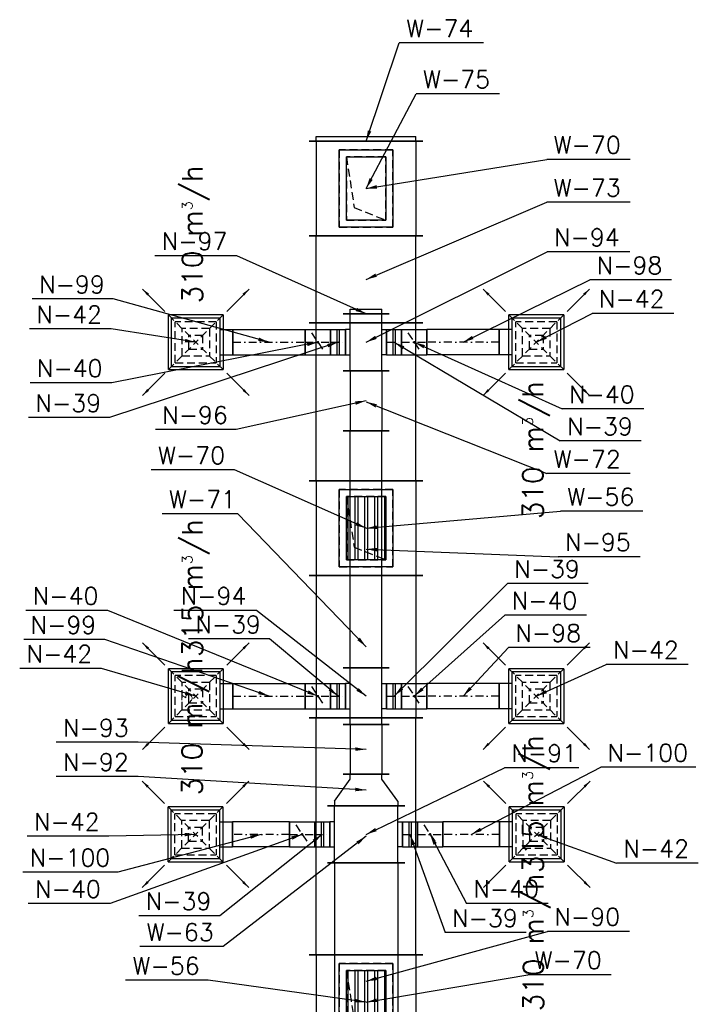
# Model space of a CAD drawing. Extents: x 109611 to 371611, y -232083 to 185490.
# Tile 7 of 24: x 281577 to 285872, y 31865 to 38098. Entities that reach past the tile are written whole.
import ezdxf

# ---------------------------------------------------------------- set-up
doc = ezdxf.new("R2010")
doc.units = 0
doc.header["$LTSCALE"] = 99.9
doc.header["$MEASUREMENT"] = 0
doc.linetypes.add('DASHDOT', pattern=[1, 0.5, -0.25, 0, -0.25])
doc.linetypes.add('DASHED', pattern=[0.75, 0.5, -0.25])
for name, color, linetype in [('FLUID-N', 7, 'Continuous'), ('FLUID-N-110-NUM', 7, 'Continuous'), ('FLUID-N-130-ARRGR', 7, 'Continuous'), ('FLUID-N-SYM', 7, 'Continuous'), ('FLUID-W', 7, 'Continuous'), ('FLUID-W-110-NUM', 7, 'Continuous')]:
    doc.layers.add(name, color=color, linetype=linetype)
doc.styles.add('FDBES', font='simplex.shx')
doc.dimstyles.new('FDBES', dxfattribs={"dimscale": 50, "dimtxt": 4, "dimasz": 2.5, "dimexe": 0.8, "dimexo": 2, "dimgap": 1, "dimtad": 1, "dimdsep": 46, "dimtxsty": 'FDBES', "dimcen": 2.5, "dimclrd": 4, "dimclre": 5, "dimadec": 0, "dimazin": 0, "dimtfac": 1, "dimtmove": 0, "dimatfit": 3, "dimfxl": 0, "dimarcsym": 0})

# ---------------------------------------------------------------- blocks, each defined once
blk = doc.blocks.new('*U165')
at = {"color": 14, "linetype": 'Continuous', "lineweight": -2}
for p, q in [((-180, -245), (-180, 245)), ((-80, 230), (80, 230)), ((180, 245), (180, -245)), ((80, -230), (-80, -230))]:
    blk.add_line(p, q, dxfattribs=at)
at = {"color": 0, "linetype": 'ByBlock', "lineweight": -2}
for p, q in [((-180, 200), (180, 200)), ((-80, 230), (-80, 200)), ((80, 200), (80, 230)), ((-180, -200), (180, -200)), ((-80, -230), (-80, -200)), ((80, -200), (80, -230))]:
    blk.add_line(p, q, dxfattribs=at)
blk = doc.blocks.new('*U166')
at = {"color": 14, "linetype": 'Continuous', "lineweight": -2}
for p, q in [((-80, -80), (-80, 80)), ((80, 80), (80, -80))]:
    blk.add_line(p, q, dxfattribs=at)
at = {"color": 0, "linetype": 'ByBlock', "lineweight": -2}
for p, q in [((-80, 80), (80, 80)), ((-80, -80), (80, -80))]:
    blk.add_line(p, q, dxfattribs=at)
at = {"color": 30, "linetype": 'DASHED'}
blk.add_line((-40, 60), (40, -60), dxfattribs=at)
at = {"color": 30, "linetype": 'Continuous'}
blk.add_lwpolyline([(-4, 0, 8, 8, 1), (4, 0, 8, 8, 1)], format="xyseb", close=True, dxfattribs=at)
at = {"layer": 'FLUID-N-SYM', "color": 2, "linetype": 'DASHDOT'}
blk.add_line((-80, 0), (80, 0), dxfattribs=at)
blk = doc.blocks.new('*U167')
at = {"color": 14, "linetype": 'Continuous', "lineweight": -2}
for p, q in [((-47.5, -80), (-47.5, 80)), ((47.5, 80), (47.5, -80))]:
    blk.add_line(p, q, dxfattribs=at)
at = {"color": 0, "linetype": 'ByBlock', "lineweight": -2}
for p, q in [((-47.5, 80), (47.5, 80)), ((-47.5, -80), (47.5, -80))]:
    blk.add_line(p, q, dxfattribs=at)
at = {"color": 30, "linetype": 'Continuous'}
for p, q in [((-7.5, 80), (-7.5, -80)), ((7.5, 80), (7.5, -80))]:
    blk.add_line(p, q, dxfattribs=at)
at = {"layer": 'FLUID-N-SYM', "color": 2, "linetype": 'DASHDOT'}
blk.add_line((-47.5, 0), (47.5, 0), dxfattribs=at)
blk = doc.blocks.new('*U168')
at = {"color": 30, "linetype": 'Continuous'}
for p, q in [((-173.5, 173.5), (173.5, 173.5)), ((-173.5, 173.5), (-173.5, -173.5)), ((173.5, -173.5), (173.5, 173.5)), ((173.5, -173.5), (-173.5, -173.5))]:
    blk.add_line(p, q, dxfattribs=at)
at = {"color": 30, "linetype": 'DASHED'}
for p, q in [((-173.5, 173.5), (0, 0)), ((-130.125, 130.125), (130.125, 130.125)), ((-130.125, 130.125), (-130.125, -130.125)), ((173.5, 173.5), (0, 0)), ((130.125, -130.125), (130.125, 130.125)), ((-86.75, 86.75), (86.75, 86.75)), ((-86.75, 86.75), (-86.75, -86.75)), ((86.75, -86.75), (86.75, 86.75)), ((-173.5, -173.5), (0, 0)), ((-43.375, 43.375), (43.375, 43.375)), ((-43.375, 43.375), (-43.375, -43.375)), ((173.5, -173.5), (0, 0)), ((43.375, -43.375), (43.375, 43.375)), ((43.375, -43.375), (-43.375, -43.375)), ((86.75, -86.75), (-86.75, -86.75)), ((130.125, -130.125), (-130.125, -130.125))]:
    blk.add_line(p, q, dxfattribs=at)
at = {"color": 0, "linetype": 'ByBlock', "lineweight": -2}
for p, q in [((-155, -155), (-155, 155)), ((155, 155), (-155, 155)), ((155, 155), (155, -155)), ((-155, -155), (155, -155)), ((-80, -155), (-80, -235)), ((80, -155), (80, -235))]:
    blk.add_line(p, q, dxfattribs=at)
at = {"color": 14, "linetype": 'Continuous', "lineweight": -2}
blk.add_line((80, -235), (-80, -235), dxfattribs=at)
blk = doc.blocks.new('*U171')
at = {"color": 30, "linetype": 'Continuous'}
for p, q in [((-173.5, 173.5), (173.5, 173.5)), ((-173.5, 173.5), (-173.5, -173.5)), ((173.5, -173.5), (173.5, 173.5)), ((173.5, -173.5), (-173.5, -173.5))]:
    blk.add_line(p, q, dxfattribs=at)
at = {"color": 30, "linetype": 'DASHED'}
for p, q in [((-173.5, 173.5), (0, 0)), ((-130.125, 130.125), (130.125, 130.125)), ((-130.125, 130.125), (-130.125, -130.125)), ((173.5, 173.5), (0, 0)), ((130.125, -130.125), (130.125, 130.125)), ((-86.75, 86.75), (86.75, 86.75)), ((-86.75, 86.75), (-86.75, -86.75)), ((86.75, -86.75), (86.75, 86.75)), ((-173.5, -173.5), (0, 0)), ((-43.375, 43.375), (43.375, 43.375)), ((-43.375, 43.375), (-43.375, -43.375)), ((173.5, -173.5), (0, 0)), ((43.375, -43.375), (43.375, 43.375)), ((43.375, -43.375), (-43.375, -43.375)), ((86.75, -86.75), (-86.75, -86.75)), ((130.125, -130.125), (-130.125, -130.125))]:
    blk.add_line(p, q, dxfattribs=at)
at = {"color": 0, "linetype": 'ByBlock', "lineweight": -2}
for p, q in [((-155, -155), (-155, 155)), ((155, 155), (-155, 155)), ((155, 155), (155, -155)), ((-155, -155), (155, -155)), ((-80, -155), (-80, -235)), ((80, -155), (80, -235))]:
    blk.add_line(p, q, dxfattribs=at)
at = {"color": 14, "linetype": 'Continuous', "lineweight": -2}
blk.add_line((80, -235), (-80, -235), dxfattribs=at)
blk = doc.blocks.new('*U170')
at = {"color": 14, "linetype": 'Continuous', "lineweight": -2}
for p, q in [((-47.5, -80), (-47.5, 80)), ((47.5, 80), (47.5, -80))]:
    blk.add_line(p, q, dxfattribs=at)
at = {"color": 0, "linetype": 'ByBlock', "lineweight": -2}
for p, q in [((-47.5, 80), (47.5, 80)), ((-47.5, -80), (47.5, -80))]:
    blk.add_line(p, q, dxfattribs=at)
at = {"color": 30, "linetype": 'Continuous'}
for p, q in [((-7.5, 80), (-7.5, -80)), ((7.5, 80), (7.5, -80))]:
    blk.add_line(p, q, dxfattribs=at)
at = {"layer": 'FLUID-N-SYM', "color": 2, "linetype": 'DASHDOT'}
blk.add_line((-47.5, 0), (47.5, 0), dxfattribs=at)
blk = doc.blocks.new('*U169')
at = {"color": 14, "linetype": 'Continuous', "lineweight": -2}
for p, q in [((-80, -80), (-80, 80)), ((80, 80), (80, -80))]:
    blk.add_line(p, q, dxfattribs=at)
at = {"color": 0, "linetype": 'ByBlock', "lineweight": -2}
for p, q in [((-80, 80), (80, 80)), ((-80, -80), (80, -80))]:
    blk.add_line(p, q, dxfattribs=at)
at = {"color": 30, "linetype": 'DASHED'}
blk.add_line((-40, 60), (40, -60), dxfattribs=at)
at = {"color": 30, "linetype": 'Continuous'}
blk.add_lwpolyline([(-4, 0, 8, 8, 1), (4, 0, 8, 8, 1)], format="xyseb", close=True, dxfattribs=at)
at = {"layer": 'FLUID-N-SYM', "color": 2, "linetype": 'DASHDOT'}
blk.add_line((-80, 0), (80, 0), dxfattribs=at)
blk = doc.blocks.new('*U172')
at = {"color": 14, "linetype": 'Continuous', "lineweight": -2}
for p, q in [((-180, -145), (-180, 145)), ((-80, 130), (80, 130)), ((180, 145), (180, -145)), ((80, -130), (-80, -130))]:
    blk.add_line(p, q, dxfattribs=at)
at = {"color": 0, "linetype": 'ByBlock', "lineweight": -2}
for p, q in [((-80, 130), (-80, 100)), ((80, 100), (80, 130)), ((-180, 100), (180, 100)), ((-180, -100), (180, -100)), ((-80, -130), (-80, -100)), ((80, -100), (80, -130))]:
    blk.add_line(p, q, dxfattribs=at)
blk = doc.blocks.new('*U173')
at = {"color": 14, "linetype": 'Continuous', "lineweight": -2}
for p, q in [((-80, -80), (-80, 80)), ((80, 80), (80, -80))]:
    blk.add_line(p, q, dxfattribs=at)
at = {"color": 0, "linetype": 'ByBlock', "lineweight": -2}
for p, q in [((-80, 80), (80, 80)), ((-80, -80), (80, -80))]:
    blk.add_line(p, q, dxfattribs=at)
at = {"color": 30, "linetype": 'DASHED'}
blk.add_line((-40, 60), (40, -60), dxfattribs=at)
at = {"color": 30, "linetype": 'Continuous'}
blk.add_lwpolyline([(-4, 0, 8, 8, 1), (4, 0, 8, 8, 1)], format="xyseb", close=True, dxfattribs=at)
at = {"layer": 'FLUID-N-SYM', "color": 2, "linetype": 'DASHDOT'}
blk.add_line((-80, 0), (80, 0), dxfattribs=at)
blk = doc.blocks.new('*U174')
at = {"color": 14, "linetype": 'Continuous', "lineweight": -2}
for p, q in [((-47.5, -80), (-47.5, 80)), ((47.5, 80), (47.5, -80))]:
    blk.add_line(p, q, dxfattribs=at)
at = {"color": 0, "linetype": 'ByBlock', "lineweight": -2}
for p, q in [((-47.5, 80), (47.5, 80)), ((-47.5, -80), (47.5, -80))]:
    blk.add_line(p, q, dxfattribs=at)
at = {"color": 30, "linetype": 'Continuous'}
for p, q in [((-7.5, 80), (-7.5, -80)), ((7.5, 80), (7.5, -80))]:
    blk.add_line(p, q, dxfattribs=at)
at = {"layer": 'FLUID-N-SYM', "color": 2, "linetype": 'DASHDOT'}
blk.add_line((-47.5, 0), (47.5, 0), dxfattribs=at)
blk = doc.blocks.new('*U175')
at = {"color": 30, "linetype": 'Continuous'}
for p, q in [((-173.5, 173.5), (173.5, 173.5)), ((-173.5, 173.5), (-173.5, -173.5)), ((173.5, -173.5), (173.5, 173.5)), ((173.5, -173.5), (-173.5, -173.5))]:
    blk.add_line(p, q, dxfattribs=at)
at = {"color": 30, "linetype": 'DASHED'}
for p, q in [((-173.5, 173.5), (0, 0)), ((-130.125, 130.125), (130.125, 130.125)), ((-130.125, 130.125), (-130.125, -130.125)), ((173.5, 173.5), (0, 0)), ((130.125, -130.125), (130.125, 130.125)), ((-86.75, 86.75), (86.75, 86.75)), ((-86.75, 86.75), (-86.75, -86.75)), ((86.75, -86.75), (86.75, 86.75)), ((-173.5, -173.5), (0, 0)), ((-43.375, 43.375), (43.375, 43.375)), ((-43.375, 43.375), (-43.375, -43.375)), ((173.5, -173.5), (0, 0)), ((43.375, -43.375), (43.375, 43.375)), ((43.375, -43.375), (-43.375, -43.375)), ((86.75, -86.75), (-86.75, -86.75)), ((130.125, -130.125), (-130.125, -130.125))]:
    blk.add_line(p, q, dxfattribs=at)
at = {"color": 0, "linetype": 'ByBlock', "lineweight": -2}
for p, q in [((-155, -155), (-155, 155)), ((155, 155), (-155, 155)), ((155, 155), (155, -155)), ((-155, -155), (155, -155)), ((-80, -155), (-80, -235)), ((80, -155), (80, -235))]:
    blk.add_line(p, q, dxfattribs=at)
at = {"color": 14, "linetype": 'Continuous', "lineweight": -2}
blk.add_line((80, -235), (-80, -235), dxfattribs=at)
blk = doc.blocks.new('*U178')
at = {"color": 30, "linetype": 'Continuous'}
for p, q in [((-173.5, 173.5), (173.5, 173.5)), ((-173.5, 173.5), (-173.5, -173.5)), ((173.5, -173.5), (173.5, 173.5)), ((173.5, -173.5), (-173.5, -173.5))]:
    blk.add_line(p, q, dxfattribs=at)
at = {"color": 30, "linetype": 'DASHED'}
for p, q in [((-173.5, 173.5), (0, 0)), ((-130.125, 130.125), (130.125, 130.125)), ((-130.125, 130.125), (-130.125, -130.125)), ((173.5, 173.5), (0, 0)), ((130.125, -130.125), (130.125, 130.125)), ((-86.75, 86.75), (86.75, 86.75)), ((-86.75, 86.75), (-86.75, -86.75)), ((86.75, -86.75), (86.75, 86.75)), ((-173.5, -173.5), (0, 0)), ((-43.375, 43.375), (43.375, 43.375)), ((-43.375, 43.375), (-43.375, -43.375)), ((173.5, -173.5), (0, 0)), ((43.375, -43.375), (43.375, 43.375)), ((43.375, -43.375), (-43.375, -43.375)), ((86.75, -86.75), (-86.75, -86.75)), ((130.125, -130.125), (-130.125, -130.125))]:
    blk.add_line(p, q, dxfattribs=at)
at = {"color": 0, "linetype": 'ByBlock', "lineweight": -2}
for p, q in [((-155, -155), (-155, 155)), ((155, 155), (-155, 155)), ((155, 155), (155, -155)), ((-155, -155), (155, -155)), ((-80, -155), (-80, -235)), ((80, -155), (80, -235))]:
    blk.add_line(p, q, dxfattribs=at)
at = {"color": 14, "linetype": 'Continuous', "lineweight": -2}
blk.add_line((80, -235), (-80, -235), dxfattribs=at)
blk = doc.blocks.new('*U177')
at = {"color": 14, "linetype": 'Continuous', "lineweight": -2}
for p, q in [((-47.5, -80), (-47.5, 80)), ((47.5, 80), (47.5, -80))]:
    blk.add_line(p, q, dxfattribs=at)
at = {"color": 0, "linetype": 'ByBlock', "lineweight": -2}
for p, q in [((-47.5, 80), (47.5, 80)), ((-47.5, -80), (47.5, -80))]:
    blk.add_line(p, q, dxfattribs=at)
at = {"color": 30, "linetype": 'Continuous'}
for p, q in [((-7.5, 80), (-7.5, -80)), ((7.5, 80), (7.5, -80))]:
    blk.add_line(p, q, dxfattribs=at)
at = {"layer": 'FLUID-N-SYM', "color": 2, "linetype": 'DASHDOT'}
blk.add_line((-47.5, 0), (47.5, 0), dxfattribs=at)
blk = doc.blocks.new('*U176')
at = {"color": 14, "linetype": 'Continuous', "lineweight": -2}
for p, q in [((-80, -80), (-80, 80)), ((80, 80), (80, -80))]:
    blk.add_line(p, q, dxfattribs=at)
at = {"color": 0, "linetype": 'ByBlock', "lineweight": -2}
for p, q in [((-80, 80), (80, 80)), ((-80, -80), (80, -80))]:
    blk.add_line(p, q, dxfattribs=at)
at = {"color": 30, "linetype": 'DASHED'}
blk.add_line((-40, 60), (40, -60), dxfattribs=at)
at = {"color": 30, "linetype": 'Continuous'}
blk.add_lwpolyline([(-4, 0, 8, 8, 1), (4, 0, 8, 8, 1)], format="xyseb", close=True, dxfattribs=at)
at = {"layer": 'FLUID-N-SYM', "color": 2, "linetype": 'DASHDOT'}
blk.add_line((-80, 0), (80, 0), dxfattribs=at)
blk = doc.blocks.new('*U26')
at = {"color": 14, "linetype": 'Continuous', "lineweight": -2}
for p, q in [((-300, -360), (-300, 360)), ((300, 360), (300, -360))]:
    blk.add_line(p, q, dxfattribs=at)
at = {"color": 0, "linetype": 'ByBlock', "lineweight": -2}
for p, q in [((-300, 315), (300, 315)), ((-300, -315), (300, -315))]:
    blk.add_line(p, q, dxfattribs=at)
at = {"color": 30, "linetype": 'DASHED'}
for p, q in [((245, 170), (-245, 170)), ((-245, 170), (-245, -170)), ((200, 125), (-200, 125)), ((-200, 125), (-200, -125)), ((200, -125), (200, 125)), ((245, -170), (245, 170)), ((-245, -170), (245, -170)), ((-200, -125), (200, -125))]:
    blk.add_line(p, q, dxfattribs=at)
blk = doc.blocks.new('*U28')
at = {"color": 14, "linetype": 'Continuous', "lineweight": -2}
for p, q in [((-300, -360), (-300, 360)), ((300, 360), (300, -360))]:
    blk.add_line(p, q, dxfattribs=at)
at = {"color": 0, "linetype": 'ByBlock', "lineweight": -2}
for p, q in [((-300, 315), (300, 315)), ((-300, -315), (300, -315))]:
    blk.add_line(p, q, dxfattribs=at)
at = {"color": 30, "linetype": 'DASHED'}
for p, q in [((245, 170), (-245, 170)), ((-245, 170), (-245, -170)), ((200, 125), (-200, 125)), ((-200, 125), (-200, -125)), ((200, -125), (200, 125)), ((245, -170), (245, 170)), ((-245, -170), (245, -170)), ((-200, -125), (200, -125))]:
    blk.add_line(p, q, dxfattribs=at)
blk = doc.blocks.new('*U29')
at = {"color": 14, "linetype": 'Continuous', "lineweight": -2}
for p, q in [((-450, -360), (-450, 360)), ((450, 360), (450, -360))]:
    blk.add_line(p, q, dxfattribs=at)
at = {"color": 0, "linetype": 'ByBlock', "lineweight": -2}
for p, q in [((-450, 315), (450, 315)), ((-450, -315), (450, -315))]:
    blk.add_line(p, q, dxfattribs=at)
blk = doc.blocks.new('*U30')
at = {"color": 14, "linetype": 'Continuous', "lineweight": -2}
for p, q in [((-750, -360), (-750, 360)), ((750, 360), (750, -360))]:
    blk.add_line(p, q, dxfattribs=at)
at = {"color": 0, "linetype": 'ByBlock', "lineweight": -2}
for p, q in [((-750, 315), (750, 315)), ((-750, -315), (750, -315))]:
    blk.add_line(p, q, dxfattribs=at)
blk = doc.blocks.new('*U31')
at = {"color": 14, "linetype": 'Continuous', "lineweight": -2}
for p, q in [((-300, -360), (-300, 360)), ((300, 360), (300, -360))]:
    blk.add_line(p, q, dxfattribs=at)
at = {"color": 0, "linetype": 'ByBlock', "lineweight": -2}
for p, q in [((-300, 315), (300, 315)), ((-300, -315), (300, -315))]:
    blk.add_line(p, q, dxfattribs=at)
at = {"color": 30, "linetype": 'DASHED'}
for p, q in [((245, 170), (-245, 170)), ((-245, 170), (-245, -170)), ((200, 125), (-200, 125)), ((-200, 125), (-200, -125)), ((200, -125), (200, 125)), ((245, -170), (245, 170)), ((-245, -170), (245, -170)), ((-200, -125), (200, -125))]:
    blk.add_line(p, q, dxfattribs=at)
blk = doc.blocks.new('*U32')
at = {"color": 14, "linetype": 'Continuous', "lineweight": -2}
for p, q in [((-500, -360), (-500, 360)), ((500, 360), (500, -360))]:
    blk.add_line(p, q, dxfattribs=at)
at = {"color": 0, "linetype": 'ByBlock', "lineweight": -2}
for p, q in [((-500, 315), (500, 315)), ((-500, -315), (500, -315))]:
    blk.add_line(p, q, dxfattribs=at)
blk = doc.blocks.new('*U33')
at = {"color": 14, "linetype": 'Continuous', "lineweight": -2}
for p, q in [((-275, -360), (-275, 360)), ((275, 360), (275, -360))]:
    blk.add_line(p, q, dxfattribs=at)
at = {"color": 0, "linetype": 'ByBlock', "lineweight": -2}
for p, q in [((-275, 315), (275, 315)), ((-275, -315), (275, -315))]:
    blk.add_line(p, q, dxfattribs=at)
blk = doc.blocks.new('*U34')
at = {"color": 14, "linetype": 'Continuous', "lineweight": -2}
blk.add_line((0, -360), (0, 360), dxfattribs=at)
at = {"color": 0, "linetype": 'ByBlock', "lineweight": -2}
for p, q in [((0, 315), (30, 315)), ((30, 315), (30, -315)), ((0, -315), (30, -315))]:
    blk.add_line(p, q, dxfattribs=at)
blk = doc.blocks.new('*U35')
at = {"color": 30, "linetype": 'Continuous'}
for p, q in [((-245, -170), (-245, 170)), ((-245, 170), (245, 170)), ((245, 170), (245, -170)), ((-200, 115.8), (200, 115.8)), ((-200, 71.7), (200, 71.7)), ((-200, 53.3), (200, 53.3)), ((-200, 9.2), (200, 9.2)), ((-200, -9.2), (200, -9.2)), ((-200, -53.3), (200, -53.3)), ((-200, -71.7), (200, -71.7)), ((-200, -115.8), (200, -115.8)), ((245, -170), (-245, -170))]:
    blk.add_line(p, q, dxfattribs=at)
at = {"color": 0, "linetype": 'ByBlock', "lineweight": -2}
for p, q in [((-200, -125), (-200, 125)), ((-200, 125), (200, 125)), ((200, 125), (200, -125)), ((200, -125), (-200, -125))]:
    blk.add_line(p, q, dxfattribs=at)
at = {"color": 30, "linetype": 'DASHED'}
for p, q in [((120, -75), (200, 125)), ((-200, -125), (120, -75))]:
    blk.add_line(p, q, dxfattribs=at)
blk = doc.blocks.new('*U36')
at = {"color": 30, "linetype": 'Continuous'}
for p, q in [((-245, -170), (-245, 170)), ((-245, 170), (245, 170)), ((245, 170), (245, -170)), ((-200, 115.8), (200, 115.8)), ((-200, 71.7), (200, 71.7)), ((-200, 53.3), (200, 53.3)), ((-200, 9.2), (200, 9.2)), ((-200, -9.2), (200, -9.2)), ((-200, -53.3), (200, -53.3)), ((-200, -71.7), (200, -71.7)), ((-200, -115.8), (200, -115.8)), ((245, -170), (-245, -170))]:
    blk.add_line(p, q, dxfattribs=at)
at = {"color": 0, "linetype": 'ByBlock', "lineweight": -2}
for p, q in [((-200, -125), (-200, 125)), ((-200, 125), (200, 125)), ((200, 125), (200, -125)), ((200, -125), (-200, -125))]:
    blk.add_line(p, q, dxfattribs=at)
at = {"color": 30, "linetype": 'DASHED'}
for p, q in [((120, -75), (200, 125)), ((-200, -125), (120, -75))]:
    blk.add_line(p, q, dxfattribs=at)
blk = doc.blocks.new('*U196')
at = {"color": 14, "linetype": 'Continuous', "lineweight": -2}
for p, q in [((-180, -80), (-180, 80)), ((180, 80), (180, -80))]:
    blk.add_line(p, q, dxfattribs=at)
at = {"color": 0, "linetype": 'ByBlock', "lineweight": -2}
for p, q in [((-180, 80), (180, 80)), ((-180, -80), (180, -80))]:
    blk.add_line(p, q, dxfattribs=at)
at = {"layer": 'FLUID-N-SYM', "color": 2, "linetype": 'DASHDOT'}
blk.add_line((-180, 0), (180, 0), dxfattribs=at)
blk = doc.blocks.new('*U197')
at = {"color": 14, "linetype": 'Continuous', "lineweight": -2}
for p, q in [((-180, -80), (-180, 80)), ((180, 80), (180, -80))]:
    blk.add_line(p, q, dxfattribs=at)
at = {"color": 0, "linetype": 'ByBlock', "lineweight": -2}
for p, q in [((-180, 80), (180, 80)), ((-180, -80), (180, -80))]:
    blk.add_line(p, q, dxfattribs=at)
at = {"layer": 'FLUID-N-SYM', "color": 2, "linetype": 'DASHDOT'}
blk.add_line((-180, 0), (180, 0), dxfattribs=at)
blk = doc.blocks.new('*U198')
at = {"color": 14, "linetype": 'Continuous', "lineweight": -2}
blk.add_line((0, -145), (0, 145), dxfattribs=at)
at = {"color": 0, "linetype": 'ByBlock', "lineweight": -2}
for p, q in [((0, 100), (30, 100)), ((30, 100), (30, -100)), ((0, -100), (30, -100))]:
    blk.add_line(p, q, dxfattribs=at)
blk = doc.blocks.new('*U199')
at = {"color": 14, "linetype": 'Continuous', "lineweight": -2}
for p, q in [((-228.5, -80), (-228.5, 80)), ((228.5, 80), (228.5, -80))]:
    blk.add_line(p, q, dxfattribs=at)
at = {"color": 0, "linetype": 'ByBlock', "lineweight": -2}
for p, q in [((-228.5, 80), (228.5, 80)), ((-228.5, -80), (228.5, -80))]:
    blk.add_line(p, q, dxfattribs=at)
at = {"layer": 'FLUID-N-SYM', "color": 2, "linetype": 'DASHDOT'}
blk.add_line((-228.5, 0), (228.5, 0), dxfattribs=at)
blk = doc.blocks.new('*U200')
at = {"color": 14, "linetype": 'Continuous', "lineweight": -2}
for p, q in [((-229, -80), (-229, 80)), ((229, 80), (229, -80))]:
    blk.add_line(p, q, dxfattribs=at)
at = {"color": 0, "linetype": 'ByBlock', "lineweight": -2}
for p, q in [((-229, 80), (229, 80)), ((-229, -80), (229, -80))]:
    blk.add_line(p, q, dxfattribs=at)
at = {"layer": 'FLUID-N-SYM', "color": 2, "linetype": 'DASHDOT'}
blk.add_line((-229, 0), (229, 0), dxfattribs=at)
blk = doc.blocks.new('*U57')
at = {"color": 30, "linetype": 'Continuous'}
for p, q in [((-245, -170), (-245, 170)), ((-245, 170), (245, 170)), ((245, 170), (245, -170)), ((245, -170), (-245, -170))]:
    blk.add_line(p, q, dxfattribs=at)
at = {"color": 0, "linetype": 'ByBlock', "lineweight": -2}
for p, q in [((-200, -125), (-200, 125)), ((-200, 125), (200, 125)), ((200, 125), (200, -125)), ((200, -125), (-200, -125))]:
    blk.add_line(p, q, dxfattribs=at)
at = {"color": 30, "linetype": 'DASHED'}
for p, q in [((120, -75), (200, 125)), ((-200, -125), (120, -75))]:
    blk.add_line(p, q, dxfattribs=at)
blk = doc.blocks.new('*U494')
at = {"color": 14, "linetype": 'Continuous', "lineweight": -2}
for p, q in [((-750, -245), (-750, 245)), ((750, 245), (750, -245))]:
    blk.add_line(p, q, dxfattribs=at)
at = {"color": 0, "linetype": 'ByBlock', "lineweight": -2}
for p, q in [((-750, 200), (750, 200)), ((-750, -200), (750, -200))]:
    blk.add_line(p, q, dxfattribs=at)
blk = doc.blocks.new('*U504')
at = {"color": 14, "linetype": 'Continuous', "lineweight": -2}
for p, q in [((-229, -80), (-229, 80)), ((229, 80), (229, -80))]:
    blk.add_line(p, q, dxfattribs=at)
at = {"color": 0, "linetype": 'ByBlock', "lineweight": -2}
for p, q in [((-229, 80), (229, 80)), ((-229, -80), (229, -80))]:
    blk.add_line(p, q, dxfattribs=at)
at = {"layer": 'FLUID-N-SYM', "color": 2, "linetype": 'DASHDOT'}
blk.add_line((-229, 0), (229, 0), dxfattribs=at)
blk = doc.blocks.new('*U503')
at = {"color": 14, "linetype": 'Continuous', "lineweight": -2}
for p, q in [((-228.5, -80), (-228.5, 80)), ((228.5, 80), (228.5, -80))]:
    blk.add_line(p, q, dxfattribs=at)
at = {"color": 0, "linetype": 'ByBlock', "lineweight": -2}
for p, q in [((-228.5, 80), (228.5, 80)), ((-228.5, -80), (228.5, -80))]:
    blk.add_line(p, q, dxfattribs=at)
at = {"layer": 'FLUID-N-SYM', "color": 2, "linetype": 'DASHDOT'}
blk.add_line((-228.5, 0), (228.5, 0), dxfattribs=at)
blk = doc.blocks.new('*U502')
at = {"color": 14, "linetype": 'Continuous', "lineweight": -2}
for p, q in [((-80, -80), (-80, 80)), ((80, 80), (80, -80))]:
    blk.add_line(p, q, dxfattribs=at)
at = {"color": 0, "linetype": 'ByBlock', "lineweight": -2}
for p, q in [((-80, 80), (80, 80)), ((-80, -80), (80, -80))]:
    blk.add_line(p, q, dxfattribs=at)
at = {"color": 30, "linetype": 'DASHED'}
blk.add_line((-40, 60), (40, -60), dxfattribs=at)
at = {"color": 30, "linetype": 'Continuous'}
blk.add_lwpolyline([(-4, 0, 8, 8, 1), (4, 0, 8, 8, 1)], format="xyseb", close=True, dxfattribs=at)
at = {"layer": 'FLUID-N-SYM', "color": 2, "linetype": 'DASHDOT'}
blk.add_line((-80, 0), (80, 0), dxfattribs=at)
blk = doc.blocks.new('*U501')
at = {"color": 14, "linetype": 'Continuous', "lineweight": -2}
for p, q in [((-47.5, -80), (-47.5, 80)), ((47.5, 80), (47.5, -80))]:
    blk.add_line(p, q, dxfattribs=at)
at = {"color": 0, "linetype": 'ByBlock', "lineweight": -2}
for p, q in [((-47.5, 80), (47.5, 80)), ((-47.5, -80), (47.5, -80))]:
    blk.add_line(p, q, dxfattribs=at)
at = {"color": 30, "linetype": 'Continuous'}
for p, q in [((-7.5, 80), (-7.5, -80)), ((7.5, 80), (7.5, -80))]:
    blk.add_line(p, q, dxfattribs=at)
at = {"layer": 'FLUID-N-SYM', "color": 2, "linetype": 'DASHDOT'}
blk.add_line((-47.5, 0), (47.5, 0), dxfattribs=at)
blk = doc.blocks.new('*U500')
at = {"color": 30, "linetype": 'Continuous'}
for p, q in [((-173.5, 173.5), (173.5, 173.5)), ((-173.5, 173.5), (-173.5, -173.5)), ((173.5, -173.5), (173.5, 173.5)), ((173.5, -173.5), (-173.5, -173.5))]:
    blk.add_line(p, q, dxfattribs=at)
at = {"color": 30, "linetype": 'DASHED'}
for p, q in [((-173.5, 173.5), (0, 0)), ((-130.125, 130.125), (130.125, 130.125)), ((-130.125, 130.125), (-130.125, -130.125)), ((173.5, 173.5), (0, 0)), ((130.125, -130.125), (130.125, 130.125)), ((-86.75, 86.75), (86.75, 86.75)), ((-86.75, 86.75), (-86.75, -86.75)), ((86.75, -86.75), (86.75, 86.75)), ((-173.5, -173.5), (0, 0)), ((-43.375, 43.375), (43.375, 43.375)), ((-43.375, 43.375), (-43.375, -43.375)), ((173.5, -173.5), (0, 0)), ((43.375, -43.375), (43.375, 43.375)), ((43.375, -43.375), (-43.375, -43.375)), ((86.75, -86.75), (-86.75, -86.75)), ((130.125, -130.125), (-130.125, -130.125))]:
    blk.add_line(p, q, dxfattribs=at)
at = {"color": 0, "linetype": 'ByBlock', "lineweight": -2}
for p, q in [((-155, -155), (-155, 155)), ((155, 155), (-155, 155)), ((155, 155), (155, -155)), ((-155, -155), (155, -155)), ((-80, -155), (-80, -235)), ((80, -155), (80, -235))]:
    blk.add_line(p, q, dxfattribs=at)
at = {"color": 14, "linetype": 'Continuous', "lineweight": -2}
blk.add_line((80, -235), (-80, -235), dxfattribs=at)
blk = doc.blocks.new('*U499')
at = {"color": 30, "linetype": 'Continuous'}
for p, q in [((-173.5, 173.5), (173.5, 173.5)), ((-173.5, 173.5), (-173.5, -173.5)), ((173.5, -173.5), (173.5, 173.5)), ((173.5, -173.5), (-173.5, -173.5))]:
    blk.add_line(p, q, dxfattribs=at)
at = {"color": 30, "linetype": 'DASHED'}
for p, q in [((-173.5, 173.5), (0, 0)), ((-130.125, 130.125), (130.125, 130.125)), ((-130.125, 130.125), (-130.125, -130.125)), ((173.5, 173.5), (0, 0)), ((130.125, -130.125), (130.125, 130.125)), ((-86.75, 86.75), (86.75, 86.75)), ((-86.75, 86.75), (-86.75, -86.75)), ((86.75, -86.75), (86.75, 86.75)), ((-173.5, -173.5), (0, 0)), ((-43.375, 43.375), (43.375, 43.375)), ((-43.375, 43.375), (-43.375, -43.375)), ((173.5, -173.5), (0, 0)), ((43.375, -43.375), (43.375, 43.375)), ((43.375, -43.375), (-43.375, -43.375)), ((86.75, -86.75), (-86.75, -86.75)), ((130.125, -130.125), (-130.125, -130.125))]:
    blk.add_line(p, q, dxfattribs=at)
at = {"color": 0, "linetype": 'ByBlock', "lineweight": -2}
for p, q in [((-155, -155), (-155, 155)), ((155, 155), (-155, 155)), ((155, 155), (155, -155)), ((-155, -155), (155, -155)), ((-80, -155), (-80, -235)), ((80, -155), (80, -235))]:
    blk.add_line(p, q, dxfattribs=at)
at = {"color": 14, "linetype": 'Continuous', "lineweight": -2}
blk.add_line((80, -235), (-80, -235), dxfattribs=at)
blk = doc.blocks.new('*U498')
at = {"color": 14, "linetype": 'Continuous', "lineweight": -2}
for p, q in [((-47.5, -80), (-47.5, 80)), ((47.5, 80), (47.5, -80))]:
    blk.add_line(p, q, dxfattribs=at)
at = {"color": 0, "linetype": 'ByBlock', "lineweight": -2}
for p, q in [((-47.5, 80), (47.5, 80)), ((-47.5, -80), (47.5, -80))]:
    blk.add_line(p, q, dxfattribs=at)
at = {"color": 30, "linetype": 'Continuous'}
for p, q in [((-7.5, 80), (-7.5, -80)), ((7.5, 80), (7.5, -80))]:
    blk.add_line(p, q, dxfattribs=at)
at = {"layer": 'FLUID-N-SYM', "color": 2, "linetype": 'DASHDOT'}
blk.add_line((-47.5, 0), (47.5, 0), dxfattribs=at)
blk = doc.blocks.new('*U497')
at = {"color": 14, "linetype": 'Continuous', "lineweight": -2}
for p, q in [((-80, -80), (-80, 80)), ((80, 80), (80, -80))]:
    blk.add_line(p, q, dxfattribs=at)
at = {"color": 0, "linetype": 'ByBlock', "lineweight": -2}
for p, q in [((-80, 80), (80, 80)), ((-80, -80), (80, -80))]:
    blk.add_line(p, q, dxfattribs=at)
at = {"color": 30, "linetype": 'DASHED'}
blk.add_line((-40, 60), (40, -60), dxfattribs=at)
at = {"color": 30, "linetype": 'Continuous'}
blk.add_lwpolyline([(-4, 0, 8, 8, 1), (4, 0, 8, 8, 1)], format="xyseb", close=True, dxfattribs=at)
at = {"layer": 'FLUID-N-SYM', "color": 2, "linetype": 'DASHDOT'}
blk.add_line((-80, 0), (80, 0), dxfattribs=at)
blk = doc.blocks.new('*U496')
at = {"color": 14, "linetype": 'Continuous', "lineweight": -2}
for p, q in [((-180, -145), (-180, 145)), ((-80, 130), (80, 130)), ((180, 145), (180, -145)), ((80, -130), (-80, -130))]:
    blk.add_line(p, q, dxfattribs=at)
at = {"color": 0, "linetype": 'ByBlock', "lineweight": -2}
for p, q in [((-80, 130), (-80, 100)), ((80, 100), (80, 130)), ((-180, 100), (180, 100)), ((-180, -100), (180, -100)), ((-80, -130), (-80, -100)), ((80, -100), (80, -130))]:
    blk.add_line(p, q, dxfattribs=at)
blk = doc.blocks.new('*U505')
at = {"color": 14, "linetype": 'Continuous', "lineweight": -2}
for p, q in [((-100, -245), (-100, 245)), ((100, 145), (100, -145))]:
    blk.add_line(p, q, dxfattribs=at)
at = {"color": 0, "linetype": 'ByBlock', "lineweight": -2}
for p, q in [((-70, 200), (-100, 200)), ((-70, 200), (70, 100)), ((70, 100), (100, 100)), ((-70, -200), (70, -100)), ((70, -100), (100, -100)), ((-70, -200), (-100, -200))]:
    blk.add_line(p, q, dxfattribs=at)
blk = doc.blocks.new('*U506')
at = {"color": 14, "linetype": 'Continuous', "lineweight": -2}
for p, q in [((-157.5, -145), (-157.5, 145)), ((157.5, 145), (157.5, -145))]:
    blk.add_line(p, q, dxfattribs=at)
at = {"color": 0, "linetype": 'ByBlock', "lineweight": -2}
for p, q in [((-157.5, 100), (157.5, 100)), ((-157.5, -100), (157.5, -100))]:
    blk.add_line(p, q, dxfattribs=at)
blk = doc.blocks.new('*U507')
at = {"color": 14, "linetype": 'Continuous', "lineweight": -2}
for p, q in [((-190, -145), (-190, 145)), ((190, 145), (190, -145))]:
    blk.add_line(p, q, dxfattribs=at)
at = {"color": 0, "linetype": 'ByBlock', "lineweight": -2}
for p, q in [((-190, 100), (190, 100)), ((-190, -100), (190, -100))]:
    blk.add_line(p, q, dxfattribs=at)
blk = doc.blocks.new('*U508')
at = {"color": 14, "linetype": 'Continuous', "lineweight": -2}
for p, q in [((-750, -145), (-750, 145)), ((750, 145), (750, -145))]:
    blk.add_line(p, q, dxfattribs=at)
at = {"color": 0, "linetype": 'ByBlock', "lineweight": -2}
for p, q in [((-750, 100), (750, 100)), ((-750, -100), (750, -100))]:
    blk.add_line(p, q, dxfattribs=at)

msp = doc.modelspace()

# ---------------------------------------------------------------- linework, layer by layer
at = {"layer": 'FLUID-N-110-NUM', "color": 221}
for p, q in [((282950.9, 36603.4), (282433.4, 36603.4)), ((285438.6, 36628.4), (284915.8, 36628.4)), ((285702.8, 36450.4), (285185.3, 36450.4)), ((282169.5, 36329.6), (281657.2, 36329.6)), ((285717, 36238.1), (285199.5, 36238.1)), ((282156.6, 36139.9), (281639.1, 36139.9)), ((282160.5, 35799.2), (281642.9, 35799.2)), ((285528, 35633.9), (285010.4, 35633.9)), ((282146.2, 35578.4), (281633.9, 35578.4)), ((282948.3, 35503.3), (282436, 35503.3)), ((285511.2, 35430.9), (284998.9, 35430.9)), ((285503.6, 34698.4), (284986.1, 34698.4)), ((285176.2, 34528.4), (284663.9, 34528.4)), ((282134.2, 34358.4), (281616.7, 34358.4)), ((283076, 34358.4), (282553.2, 34358.4)), ((285164.7, 34328.4), (284647.2, 34328.4)), ((282115.2, 34174.2), (281602.9, 34174.2)), ((283157.4, 34177.5), (282645.1, 34177.5)), ((285188.5, 34123.2), (284671, 34123.2)), ((282094.9, 33990.9), (281577.4, 33990.9)), ((285807.3, 34016.1), (285289.8, 34016.1)), ((282326.5, 33523.3), (281809, 33523.3)), ((285116.3, 33362.6), (284645.9, 33362.6)), ((285855.6, 33365.1), (285254.3, 33365.1)), ((282326.5, 33306.2), (281809, 33306.2)), ((282141.9, 32928.3), (281624.4, 32928.3)), ((285872.2, 32758.3), (285354.7, 32758.3)), ((282198.5, 32701.4), (281597.2, 32701.4)), ((282149.3, 32502.5), (281631.7, 32502.5)), ((284922.8, 32503.3), (284405.3, 32503.3)), ((282843.8, 32425.1), (282331.5, 32425.1)), ((284783.3, 32318.3), (284271, 32318.3)), ((285435.9, 32326.6), (284918.4, 32326.6))]:
    msp.add_line(p, q, dxfattribs=at)
at = {"layer": 'FLUID-W-110-NUM', "color": 221}
for p, q in [((284513.3, 37950.9), (283980, 37950.9)), ((284614.3, 37628.4), (284086.3, 37628.4)), ((285441.2, 37213.5), (284913.2, 37213.5)), ((285441.2, 36941.8), (284913.2, 36941.8)), ((282937.1, 35247.8), (282409.1, 35247.8)), ((285441.2, 35224.6), (284913.2, 35224.6)), ((282958.8, 34969.7), (282478, 34969.7)), ((285522.1, 34985.8), (284999.4, 34985.8)), ((282865.1, 32229.7), (282337.1, 32229.7)), ((285320.5, 32051.8), (284792.5, 32051.8)), ((282770.4, 32016.7), (282247.7, 32016.7))]:
    msp.add_line(p, q, dxfattribs=at)

# ---------------------------------------------------------------- block references
at = {"layer": 'FLUID-N', "color": 121, "linetype": 'Continuous'}
for name, p, rotation in [('*U178', (282691.7, 36055.7), 89.99999999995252), ('*U198', (283769.7, 36235.7), 90), ('*U172', (283769.7, 36055.7), 90), ('*U175', (284846.7, 36055.7), 269.9999999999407), ('*U200', (283155.7, 36055.7), 359.9999999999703), ('*U176', (283464.7, 36055.7), 359.9999999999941), ('*U177', (283592.2, 36055.7), 1.782574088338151e-11), ('*U174', (283947.2, 36055.7), 359.9999999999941), ('*U173', (284074.7, 36055.7), 359.9999999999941), ('*U199', (284383.2, 36055.7), 179.9999999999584), ('*U507', (283769.7, 35685.7), 270.0000000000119), ('*U508', (283769.7, 34745.7), 90), ('*U500', (282691.7, 33815.7), 89.99999999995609), ('*U496', (283769.7, 33815.7), 90), ('*U499', (284846.7, 33815.7), 269.9999999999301), ('*U504', (283155.7, 33815.7), 359.999999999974), ('*U503', (284383.2, 33815.7), 179.9999999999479), ('*U506', (283769.7, 33478.2), 269.9999999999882), ('*U505', (283769.7, 33220.7), 90), ('*U171', (282689.7, 32940.7), 89.99999999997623), ('*U165', (283769.7, 32940.7), 90), ('*U168', (284849.7, 32940.7), 269.9999999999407), ('*U197', (283104.7, 32940.7), 179.9999999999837), ('*U169', (283364.7, 32940.7), 359.9999999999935), ('*U167', (284047.2, 32940.7), 359.9999999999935), ('*U166', (284174.7, 32940.7), 359.9999999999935), ('*U196', (284434.7, 32940.7), 179.9999999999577), ('*U494', (283769.7, 32010.7), 269.9999999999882)]:
    msp.add_blockref(name, p, dxfattribs=dict(at, rotation=rotation))
for name, p in [('*U502', (283464.7, 33815.7)), ('*U501', (283592.2, 33815.7)), ('*U498', (283947.2, 33815.7)), ('*U497', (284074.7, 33815.7)), ('*U170', (283492.2, 32940.7))]:
    msp.add_blockref(name, p, dxfattribs=at)
at = {"layer": 'FLUID-W', "color": 242, "linetype": 'Continuous'}
for name, p, rotation in [('*U34', (283769.7, 37328.4), 90), ('*U31', (283769.7, 37028.4), 269.9999999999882), ('*U57', (283769.7, 37028.4), 269.9999999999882), ('*U33', (283769.7, 36453.4), 90), ('*U32', (283769.7, 35678.4), 90), ('*U28', (283769.7, 34878.4), 270.0000000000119), ('*U35', (283769.7, 34878.4), 270.0000000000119), ('*U29', (283769.7, 34128.4), 270.0000000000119), ('*U30', (283769.7, 32928.4), 90), ('*U26', (283769.7, 31878.4), 270.0000000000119), ('*U36', (283769.7, 31878.4), 270.0000000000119)]:
    msp.add_blockref(name, p, dxfattribs=dict(at, rotation=rotation))

# ---------------------------------------------------------------- texts
at = {"layer": 'FLUID-N-110-NUM', "color": 151, "linetype": 'ByBlock', "style": 'FDBES'}
for s, p in [('N-94', (284959.8, 36665)), ('N-97', (282477.4, 36640)), ('N-98', (285229.3, 36487)), ('N-99', (281701.2, 36366.2)), ('N-42', (285243.5, 36274.8)), ('N-42', (281683.1, 36176.5)), ('N-40', (281686.9, 35835.8)), ('N-40', (285054.4, 35670.5)), ('N-39', (281677.9, 35615)), ('N-96', (282480, 35540)), ('N-39', (285042.9, 35467.6)), ('N-95', (285030.1, 34735)), ('N-39', (284707.9, 34565)), ('N-40', (281660.7, 34395)), ('N-94', (282597.2, 34395)), ('N-40', (284691.2, 34365)), ('N-99', (281646.9, 34210.9)), ('N-39', (282689.1, 34214.1)), ('N-98', (284715, 34159.9)), ('N-42', (285333.8, 34052.8)), ('N-42', (281621.4, 34027.5)), ('N-93', (281853, 33560)), ('N-91', (284689.9, 33399.2)), ('N-100', (285298.3, 33401.7)), ('N-92', (281853, 33342.8)), ('N-42', (281668.4, 32965)), ('N-100', (281641.2, 32738.1)), ('N-42', (285398.7, 32795)), ('N-40', (281675.7, 32539.1)), ('N-40', (284449.3, 32540)), ('N-39', (282375.5, 32461.8)), ('N-90', (284962.4, 32363.3)), ('N-39', (284315, 32354.9))]:
    msp.add_text(s, height=110, dxfattribs=at).set_placement(p)
at = {"layer": 'FLUID-N-130-ARRGR', "color": 181, "char_height": 130, "attachment_point": 5, "rotation": 90, "style": 'FDBES'}
for s, insert in [('310 m{\\A2;\\H0.5x;3}/h\\P', (282691.7, 36738.8)), ('310 m{\\A2;\\H0.5x;3}/h\\P', (284846.7, 35372.6)), ('315 m{\\A2;\\H0.5x;3}/h\\P', (282691.7, 34498.8)), ('310 m{\\A2;\\H0.5x;3}/h\\P', (282689.7, 33623.8)), ('315 m{\\A2;\\H0.5x;3}/h\\P', (284846.7, 33132.6)), ('310 m{\\A2;\\H0.5x;3}/h\\P', (284849.7, 32257.6))]:
    msp.add_mtext(s, dxfattribs=dict(at, insert=insert))
at = {"layer": 'FLUID-W-110-NUM', "color": 151, "linetype": 'ByBlock', "style": 'FDBES'}
for s, p in [('W-74', (284024, 37987.6)), ('W-75', (284130.3, 37665)), ('W-70', (284957.2, 37250.2)), ('W-73', (284957.2, 36978.5)), ('W-70', (282453.1, 35284.5)), ('W-72', (284957.2, 35261.2)), ('W-71', (282522, 35006.3)), ('W-56', (285043.4, 35022.5)), ('W-63', (282381.1, 32266.4)), ('W-56', (282291.7, 32053.4)), ('W-70', (284836.5, 32088.4))]:
    msp.add_text(s, height=110, dxfattribs=at).set_placement(p)

# ---------------------------------------------------------------- leaders
at = {"layer": 'FLUID-N-110-NUM'}
for points in [[(283769.7, 36235.7), (282950.9, 36603.4)], [(283769.7, 36055.7), (284915.8, 36628.4)], [(284383.2, 36055.7), (285185.3, 36450.4)], [(283155.7, 36055.7), (282169.5, 36329.6)], [(284846.7, 36055.7), (285199.5, 36238.1)], [(282691.7, 36055.7), (282156.6, 36139.9)], [(283592.2, 36055.7), (282146.2, 35578.4)], [(283464.7, 36055.7), (282160.5, 35799.2)], [(283947.2, 36055.7), (284998.9, 35430.9)], [(284074.7, 36055.7), (285010.4, 35633.9)], [(283769.7, 35685.7), (282948.3, 35503.3)], [(283769.7, 34745.7), (284986.1, 34698.4)], [(283947.2, 33815.7), (284663.9, 34528.4)], [(283464.7, 33815.7), (282134.2, 34358.4)], [(283769.7, 33815.7), (283076, 34358.4)], [(284074.7, 33815.7), (284647.2, 34328.4)], [(283155.7, 33815.7), (282115.2, 34174.2)], [(283592.2, 33815.7), (283157.4, 34177.5)], [(284383.2, 33815.7), (284671, 34123.2)], [(282691.7, 33815.7), (282094.9, 33990.9)], [(284846.7, 33815.7), (285289.8, 34016.1)], [(283769.7, 33478.2), (282326.5, 33523.3)], [(283769.7, 32940.7), (284645.9, 33362.6)], [(284434.7, 32940.7), (285254.3, 33365.1)], [(283769.7, 33220.7), (282326.5, 33306.2)], [(282689.7, 32940.7), (282141.9, 32928.3)], [(283364.7, 32940.7), (282149.3, 32502.5)], [(283104.7, 32940.7), (282198.5, 32701.4)], [(283492.2, 32940.7), (282843.8, 32425.1)], [(284047.2, 32940.7), (284271, 32318.3)], [(284174.7, 32940.7), (284405.3, 32503.3)], [(284849.7, 32940.7), (285354.7, 32758.3)], [(283769.7, 32010.7), (284918.4, 32326.6)]]:
    msp.add_leader(points, dimstyle='FDBES', override={"dimscale": 27.5, "dimclrd": 5}, dxfattribs=at)
at = {"layer": 'FLUID-N-130-ARRGR'}
for points in [[(282354.6, 36392.8), (282496, 36251.4)], [(283028.9, 36392.8), (282887.4, 36251.4)], [(284509.6, 36392.8), (284651, 36251.4)], [(285183.9, 36392.8), (285042.4, 36251.4)], [(282354.6, 35718.5), (282496, 35860)], [(283028.9, 35718.5), (282887.4, 35860)], [(284509.6, 35718.5), (284651, 35860)], [(285183.9, 35718.5), (285042.4, 35860)], [(282354.6, 34152.8), (282496, 34011.4)], [(283028.9, 34152.8), (282887.4, 34011.4)], [(284509.6, 34152.8), (284651, 34011.4)], [(285183.9, 34152.8), (285042.4, 34011.4)], [(282354.6, 33478.5), (282496, 33620)], [(283028.9, 33478.5), (282887.4, 33620)], [(284509.6, 33478.5), (284651, 33620)], [(285183.9, 33478.5), (285042.4, 33620)], [(282352.6, 33277.8), (282494, 33136.4)], [(283026.9, 33277.8), (282885.4, 33136.4)], [(284512.6, 33277.8), (284654, 33136.4)], [(285186.9, 33277.8), (285045.4, 33136.4)], [(282352.6, 32603.5), (282494, 32745)], [(283026.9, 32603.5), (282885.4, 32745)], [(284512.6, 32603.5), (284654, 32745)], [(285186.9, 32603.5), (285045.4, 32745)]]:
    msp.add_leader(points, dimstyle='FDBES', override={"dimscale": 20, "dimclrd": 5}, dxfattribs=at)
at = {"layer": 'FLUID-W-110-NUM'}
for points in [[(283769.7, 37328.4), (283980, 37950.9)], [(283769.7, 37028.4), (284086.3, 37628.4)], [(283769.7, 37028.4), (284913.2, 37213.5)], [(283769.7, 36453.4), (284913.2, 36941.8)], [(283769.7, 35678.4), (284913.2, 35224.6)], [(283769.7, 34878.4), (282937.1, 35247.8)], [(283769.7, 34128.4), (282958.8, 34969.7)], [(283769.7, 34878.4), (284999.4, 34985.8)], [(283769.7, 32928.4), (282865.1, 32229.7)], [(283769.7, 31878.4), (284792.5, 32051.8)], [(283769.7, 31878.4), (282770.4, 32016.7)]]:
    msp.add_leader(points, dimstyle='FDBES', override={"dimscale": 27.5, "dimclrd": 5}, dxfattribs=at)

doc.saveas('drawing.dxf')
